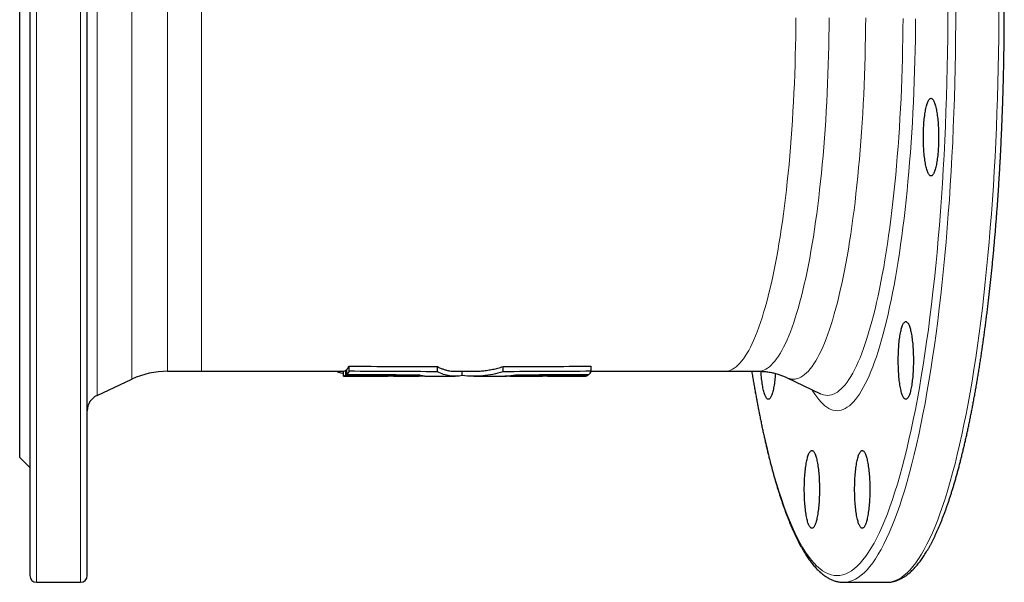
# Model space of a CAD drawing. Header units: millimetres. Extents: x 132 to 910, y 72 to 928.
# Tile 1 of 3: x 141 to 433, y 72 to 238. Entities that reach past the tile are written whole.
import ezdxf

# ---------------------------------------------------------------- set-up
doc = ezdxf.new("R2010")
doc.units = ezdxf.units.MM

msp = doc.modelspace()

# ---------------------------------------------------------------- linework, layer by layer
at = {"color": 8, "linetype": 'Continuous', "lineweight": 18}
for p, q in [((146.25, 411.53), (146.25, 71.53)), ((159.25, 71.53), (159.25, 411.53)), ((164.14, 356.19), (164.14, 126.88)), ((174.46, 131.69), (174.46, 351.38)), ((185.02, 349.03), (185.02, 134.03)), ((195.05, 349.03), (195.05, 134.03))]:
    msp.add_line(p, q, dxfattribs=at)
at = {"color": 7, "linetype": 'Continuous', "lineweight": 25}
for p, q in [((144.25, 409.53), (144.25, 73.53)), ((161.25, 73.53), (161.25, 409.53)), ((141.25, 108.53), (141.25, 374.53)), ((185.02, 134.03), (195.05, 134.03)), ((195.05, 134.03), (237.09, 134.03)), ((235.37, 133.76), (235.37, 134.03)), ((237.09, 132.54), (237.09, 134.04)), ((237.76, 134.34), (238.03, 134.34)), ((237.76, 132.83), (237.76, 134.34)), ((238.03, 133.07), (238.03, 134.58)), ((238.73, 134.02), (238.73, 135.54)), ((264.83, 133.9), (264.83, 135.42)), ((270.1, 134.03), (275.65, 134.03)), ((272.2, 132.75), (272.2, 134.03)), ((284.28, 133.9), (284.28, 135.42)), ((310.38, 134.02), (310.38, 135.54)), ((310.38, 134.03), (349.95, 134.03)), ((349.95, 134.03), (359.78, 134.03)), ((164.14, 126.88), (174.46, 131.69)), ((243.8, 132.54), (243.33, 132.54)), ((243.33, 132.53), (250.29, 132.53)), ((251.25, 132.55), (250.29, 132.53)), ((251.85, 132.53), (251.25, 132.55)), ((251.85, 132.53), (259.45, 132.53)), ((257.17, 132.79), (257.17, 133.01)), ((262.38, 132.53), (270.1, 132.53)), ((275.65, 132.53), (283.35, 132.53)), ((286.28, 132.53), (293.84, 132.53)), ((290, 132.79), (290, 133.01)), ((297.47, 132.53), (306.07, 132.53)), ((297.65, 132.8), (297.65, 133.04)), ((302.59, 132.81), (302.59, 133.05)), ((306.69, 132.54), (308.74, 132.54)), ((309.41, 132.83), (309.41, 133.07)), ((368.16, 132.16), (378.19, 127.37)), ((141.25, 108.53), (144.25, 105.53)), ((146.25, 71.53), (159.25, 71.53)), ((385.06, 71.53), (397.81, 71.53)), ((397.81, 71.54), (397.81, 71.54))]:
    msp.add_line(p, q, dxfattribs=at)
at = {"color": 8, "linetype": 'Continuous', "lineweight": 18, "flags": 128}
for points in [[(357.91, 134.03), (358.18, 132.43), (358.74, 129.12), (359.32, 125.89), (359.92, 122.74), (360.54, 119.67), (361.17, 116.68), (361.81, 113.78), (362.47, 110.97), (363.15, 108.25), (363.83, 105.62), (364.53, 103.08), (365.25, 100.64), (365.97, 98.29), (366.71, 96.04), (367.46, 93.89), (368.22, 91.84), (368.99, 89.9), (369.77, 88.06), (370.56, 86.32), (371.35, 84.69), (372.16, 83.17), (372.97, 81.76), (373.79, 80.45), (374.62, 79.26), (375.45, 78.17), (376.28, 77.2), (377.13, 76.35), (377.97, 75.6), (378.82, 74.97), (379.67, 74.45), (380.53, 74.05), (381.38, 73.76), (382.24, 73.59), (383.1, 73.53), (383.96, 73.59), (384.81, 73.76), (385.67, 74.05), (386.52, 74.45), (387.38, 74.97), (388.23, 75.6), (389.07, 76.35), (389.91, 77.2), (390.75, 78.17), (391.58, 79.26), (392.41, 80.45), (393.23, 81.76), (394.04, 83.17), (394.84, 84.69), (395.64, 86.32), (396.43, 88.06), (397.21, 89.9), (397.98, 91.84), (398.74, 93.89), (399.49, 96.04), (400.22, 98.29), (400.95, 100.64), (401.66, 103.08), (402.36, 105.62), (403.05, 108.25), (403.72, 110.97), (404.38, 113.78), (405.03, 116.68), (405.66, 119.67), (406.27, 122.74), (406.87, 125.89), (407.45, 129.12), (408.02, 132.43), (408.57, 135.81), (409.1, 139.26), (409.61, 142.78), (410.11, 146.38), (410.59, 150.03), (411.04, 153.75), (411.48, 157.53), (411.9, 161.37), (412.3, 165.26), (412.68, 169.21), (413.04, 173.2), (413.38, 177.24), (413.7, 181.33), (413.99, 185.45), (414.27, 189.62), (414.52, 193.82), (414.76, 198.05), (414.97, 202.31), (415.16, 206.6), (415.32, 210.92), (415.47, 215.25), (415.59, 219.6), (415.69, 223.97), (415.77, 228.35), (415.83, 232.74), (415.86, 237.14), (415.87, 241.53)], [(418.22, 241.53), (418.21, 237.08), (418.18, 232.64), (418.12, 228.19), (418.04, 223.76), (417.94, 219.34), (417.82, 214.94), (417.67, 210.55), (417.5, 206.19), (417.31, 201.85), (417.09, 197.53), (416.86, 193.25), (416.6, 189), (416.32, 184.79), (416.02, 180.61), (415.7, 176.48), (415.36, 172.39), (414.99, 168.35), (414.61, 164.35), (414.21, 160.42), (413.78, 156.53), (413.34, 152.71), (412.87, 148.94), (412.39, 145.24), (411.89, 141.61), (411.37, 138.04), (410.83, 134.55), (410.28, 131.13), (409.71, 127.78), (409.12, 124.51), (408.51, 121.32), (407.89, 118.22), (407.25, 115.2), (406.6, 112.26), (405.93, 109.42), (405.25, 106.66), (404.55, 104), (403.84, 101.43), (403.12, 98.96), (402.39, 96.58), (401.64, 94.31), (400.88, 92.13), (400.12, 90.06), (399.34, 88.09), (398.55, 86.23), (397.75, 84.47), (396.94, 82.82), (396.13, 81.28), (395.31, 79.85), (394.48, 78.53), (393.64, 77.33), (392.8, 76.23), (391.96, 75.25), (391.1, 74.38), (390.25, 73.63), (389.39, 72.99), (388.53, 72.46), (387.66, 72.06), (386.8, 71.77), (385.93, 71.59), (385.06, 71.53), (385.06, 71.53)], [(397.81, 71.53), (398.68, 71.59), (399.55, 71.77), (400.41, 72.06), (401.28, 72.46), (402.14, 72.99), (403, 73.63), (403.85, 74.38), (404.71, 75.25), (405.55, 76.23), (406.39, 77.33), (407.23, 78.53), (408.06, 79.85), (408.88, 81.28), (409.7, 82.82), (410.5, 84.47), (411.3, 86.23), (412.09, 88.09), (412.87, 90.06), (413.63, 92.13), (414.39, 94.31), (415.14, 96.58), (415.87, 98.96), (416.59, 101.43), (417.3, 104), (418, 106.66), (418.68, 109.42), (419.35, 112.26), (420, 115.2), (420.64, 118.22), (421.26, 121.32), (421.87, 124.51), (422.46, 127.78), (423.03, 131.13), (423.58, 134.55), (424.12, 138.04), (424.64, 141.61), (425.14, 145.24), (425.62, 148.94), (426.09, 152.71), (426.53, 156.53), (426.96, 160.42), (427.36, 164.35), (427.74, 168.35), (428.11, 172.39), (428.45, 176.48), (428.77, 180.61), (429.07, 184.79), (429.35, 189), (429.61, 193.25), (429.85, 197.53), (430.06, 201.85), (430.25, 206.19), (430.42, 210.55), (430.57, 214.94), (430.69, 219.34), (430.79, 223.76), (430.87, 228.19), (430.93, 232.64), (430.96, 237.08), (430.98, 241.53)], [(370.91, 238.72), (370.89, 235.91), (370.86, 233.1), (370.81, 230.3), (370.74, 227.5), (370.66, 224.72), (370.57, 221.94), (370.46, 219.18), (370.34, 216.44), (370.21, 213.71), (370.06, 211), (369.9, 208.31), (369.72, 205.65), (369.53, 203.01), (369.33, 200.39), (369.11, 197.81), (368.88, 195.25), (368.64, 192.73), (368.38, 190.24), (368.11, 187.78), (367.83, 185.36), (367.54, 182.98), (367.23, 180.64), (366.92, 178.35), (366.59, 176.09), (366.25, 173.88), (365.9, 171.72), (365.53, 169.6), (365.16, 167.53), (364.78, 165.52), (364.39, 163.56), (363.98, 161.64), (363.57, 159.79), (363.15, 157.99), (362.72, 156.25), (362.28, 154.56), (361.83, 152.94), (361.37, 151.38), (360.91, 149.87), (360.44, 148.44), (359.96, 147.06), (359.47, 145.75), (358.98, 144.5), (358.48, 143.33), (357.98, 142.22), (357.47, 141.17), (356.95, 140.2), (356.43, 139.29), (355.91, 138.46), (355.38, 137.7), (354.85, 137), (354.31, 136.38), (353.77, 135.83), (353.23, 135.36), (352.69, 134.95), (352.14, 134.62), (351.6, 134.36), (351.05, 134.18), (350.5, 134.07), (349.95, 134.03)], [(359.78, 134.03), (360.33, 134.07), (360.88, 134.18), (361.43, 134.36), (361.98, 134.62), (362.52, 134.95), (363.06, 135.36), (363.61, 135.83), (364.14, 136.38), (364.68, 137), (365.21, 137.7), (365.74, 138.46), (366.26, 139.29), (366.78, 140.2), (367.3, 141.17), (367.81, 142.22), (368.31, 143.33), (368.81, 144.5), (369.31, 145.75), (369.79, 147.06), (370.27, 148.44), (370.74, 149.87), (371.21, 151.38), (371.66, 152.94), (372.11, 154.56), (372.55, 156.25), (372.98, 157.99), (373.4, 159.79), (373.82, 161.64), (374.22, 163.56), (374.61, 165.52), (375, 167.53), (375.37, 169.6), (375.73, 171.72), (376.08, 173.88), (376.42, 176.09), (376.75, 178.35), (377.07, 180.64), (377.37, 182.98), (377.67, 185.36), (377.95, 187.78), (378.21, 190.24), (378.47, 192.73), (378.71, 195.25), (378.94, 197.81), (379.16, 200.39), (379.36, 203.01), (379.55, 205.65), (379.73, 208.31), (379.89, 211), (380.04, 213.71), (380.18, 216.44), (380.3, 219.18), (380.41, 221.94), (380.5, 224.72), (380.58, 227.5), (380.64, 230.3), (380.69, 233.1), (380.73, 235.91), (380.75, 238.72)], [(391.57, 238.66), (391.55, 235.78), (391.51, 232.91), (391.46, 230.05), (391.39, 227.2), (391.31, 224.35), (391.22, 221.52), (391.11, 218.7), (390.98, 215.89), (390.85, 213.1), (390.69, 210.34), (390.53, 207.59), (390.35, 204.87), (390.15, 202.17), (389.94, 199.5), (389.72, 196.86), (389.49, 194.24), (389.24, 191.67), (388.98, 189.12), (388.7, 186.61), (388.42, 184.14), (388.12, 181.71), (387.81, 179.32), (387.48, 176.97), (387.15, 174.67), (386.8, 172.41), (386.44, 170.2), (386.07, 168.03), (385.69, 165.92), (385.3, 163.86), (384.9, 161.86), (384.49, 159.9), (384.06, 158.01), (383.63, 156.17), (383.19, 154.39), (382.74, 152.67), (382.28, 151.01), (381.82, 149.41), (381.34, 147.88), (380.86, 146.41), (380.37, 145), (379.88, 143.66), (379.37, 142.39), (378.86, 141.19), (378.35, 140.05), (377.83, 138.99), (377.3, 137.99), (376.77, 137.07), (376.23, 136.21), (375.69, 135.43), (375.15, 134.73), (374.6, 134.09), (374.05, 133.53), (373.5, 133.04), (372.94, 132.63), (372.39, 132.29), (371.83, 132.03), (371.27, 131.84), (370.71, 131.73), (370.15, 131.69), (369.59, 131.73), (369.03, 131.84), (368.47, 132.03), (368.16, 132.16)], [(406.34, 238.41), (406.32, 235.3), (406.28, 232.18), (406.22, 229.07), (406.15, 225.98), (406.06, 222.89), (405.96, 219.81), (405.84, 216.75), (405.71, 213.71), (405.56, 210.69), (405.39, 207.68), (405.21, 204.7), (405.02, 201.75), (404.81, 198.82), (404.58, 195.92), (404.34, 193.06), (404.08, 190.22), (403.82, 187.42), (403.53, 184.66), (403.23, 181.94), (402.92, 179.26), (402.6, 176.62), (402.26, 174.03), (401.91, 171.48), (401.54, 168.98), (401.17, 166.53), (400.78, 164.13), (400.38, 161.78), (399.96, 159.49), (399.54, 157.26), (399.1, 155.08), (398.66, 152.96), (398.2, 150.9), (397.73, 148.91), (397.25, 146.98), (396.77, 145.11), (396.27, 143.31), (395.76, 141.58), (395.25, 139.91), (394.72, 138.32), (394.19, 136.79), (393.65, 135.34), (393.11, 133.96), (392.56, 132.65), (392, 131.42), (391.43, 130.26), (390.86, 129.18), (390.28, 128.18), (389.7, 127.26), (389.12, 126.41), (388.53, 125.64), (387.93, 124.95), (387.34, 124.34), (386.74, 123.81), (386.13, 123.37), (385.53, 123), (384.92, 122.71), (384.31, 122.51), (383.71, 122.39), (383.1, 122.35), (382.49, 122.39), (381.88, 122.51), (381.27, 122.71), (380.67, 123), (380.06, 123.37), (379.46, 123.81), (378.86, 124.34), (378.26, 124.95), (377.67, 125.64), (377.08, 126.41), (376.49, 127.26), (375.91, 128.18), (375.68, 128.57)], [(378.19, 127.37), (378.51, 127.23), (379.1, 127.04), (379.68, 126.92), (380.27, 126.88), (380.85, 126.92), (381.44, 127.04), (382.02, 127.23), (382.6, 127.51), (383.19, 127.86), (383.77, 128.29), (384.34, 128.8), (384.92, 129.38), (385.49, 130.05), (386.06, 130.79), (386.62, 131.6), (387.18, 132.49), (387.73, 133.46), (388.28, 134.49), (388.83, 135.61), (389.36, 136.79), (389.9, 138.05), (390.42, 139.38), (390.94, 140.77), (391.45, 142.24), (391.95, 143.77), (392.45, 145.38), (392.94, 147.04), (393.41, 148.78), (393.88, 150.57), (394.34, 152.43), (394.79, 154.35), (395.23, 156.33), (395.66, 158.37), (396.08, 160.46), (396.49, 162.61), (396.89, 164.81), (397.28, 167.07), (397.65, 169.38), (398.01, 171.74), (398.36, 174.14), (398.7, 176.59), (399.03, 179.09), (399.34, 181.63), (399.64, 184.21), (399.92, 186.82), (400.2, 189.48), (400.46, 192.17), (400.7, 194.9), (400.93, 197.66), (401.15, 200.44), (401.35, 203.26), (401.54, 206.1), (401.71, 208.97), (401.87, 211.86), (402.02, 214.77), (402.15, 217.69), (402.26, 220.64), (402.36, 223.6), (402.44, 226.57), (402.51, 229.55), (402.57, 232.54), (402.6, 235.53), (402.63, 238.53)]]:
    msp.add_lwpolyline(points, dxfattribs=at)
at = {"color": 7, "linetype": 'Continuous', "lineweight": 25, "flags": 128}
for points in [[(413.14, 203.36), (413.13, 202.79), (413.13, 202.23), (413.11, 201.67), (413.09, 201.11), (413.07, 200.56), (413.04, 200.02), (413.01, 199.48), (412.97, 198.96), (412.92, 198.44), (412.87, 197.94), (412.82, 197.44), (412.76, 196.97), (412.7, 196.51), (412.63, 196.06), (412.56, 195.63), (412.48, 195.23), (412.4, 194.84), (412.32, 194.47), (412.23, 194.12), (412.14, 193.8), (412.05, 193.49), (411.95, 193.21), (411.85, 192.96), (411.75, 192.73), (411.65, 192.53), (411.54, 192.35), (411.44, 192.2), (411.33, 192.08), (411.22, 191.98), (411.11, 191.91), (411, 191.87), (410.89, 191.86), (410.78, 191.87), (410.67, 191.91), (410.56, 191.98), (410.46, 192.08), (410.35, 192.2), (410.24, 192.35), (410.14, 192.53), (410.03, 192.73), (409.93, 192.96), (409.84, 193.21), (409.74, 193.49), (409.65, 193.8), (409.56, 194.12), (409.47, 194.47), (409.39, 194.84), (409.31, 195.23), (409.23, 195.63), (409.16, 196.06), (409.09, 196.51), (409.03, 196.97), (408.97, 197.44), (408.91, 197.94), (408.87, 198.44), (408.82, 198.96), (408.78, 199.48), (408.75, 200.02), (408.72, 200.56), (408.69, 201.11), (408.67, 201.67), (408.66, 202.23), (408.65, 202.79), (408.65, 203.36), (408.65, 203.92), (408.66, 204.48), (408.67, 205.04), (408.69, 205.6), (408.72, 206.15), (408.75, 206.7), (408.78, 207.23), (408.82, 207.76), (408.87, 208.27), (408.91, 208.78), (408.97, 209.27), (409.03, 209.75), (409.09, 210.21), (409.16, 210.65), (409.23, 211.08), (409.31, 211.49), (409.39, 211.88), (409.47, 212.25), (409.56, 212.59), (409.65, 212.92), (409.74, 213.22), (409.84, 213.5), (409.93, 213.75), (410.03, 213.98), (410.14, 214.18), (410.24, 214.36), (410.35, 214.51), (410.46, 214.64), (410.56, 214.73), (410.67, 214.8), (410.78, 214.84), (410.89, 214.86), (411, 214.84), (411.11, 214.8), (411.22, 214.73), (411.33, 214.64), (411.44, 214.51), (411.54, 214.36), (411.65, 214.18), (411.75, 213.98), (411.85, 213.75), (411.95, 213.5), (412.05, 213.22), (412.14, 212.92), (412.23, 212.59), (412.32, 212.25), (412.4, 211.88), (412.48, 211.49), (412.56, 211.08), (412.63, 210.65), (412.7, 210.21), (412.76, 209.75), (412.82, 209.27), (412.87, 208.78), (412.92, 208.27), (412.97, 207.76), (413.01, 207.23), (413.04, 206.7), (413.07, 206.15), (413.09, 205.6), (413.11, 205.04), (413.13, 204.48), (413.13, 203.92), (413.14, 203.36)], [(405.69, 137.23), (405.69, 136.67), (405.68, 136.11), (405.66, 135.55), (405.65, 134.99), (405.62, 134.44), (405.59, 133.9), (405.56, 133.36), (405.52, 132.83), (405.47, 132.32), (405.42, 131.81), (405.37, 131.32), (405.31, 130.85), (405.25, 130.38), (405.18, 129.94), (405.11, 129.51), (405.03, 129.1), (404.95, 128.71), (404.87, 128.34), (404.78, 128), (404.69, 127.67), (404.6, 127.37), (404.5, 127.09), (404.4, 126.84), (404.3, 126.61), (404.2, 126.41), (404.1, 126.23), (403.99, 126.08), (403.88, 125.96), (403.77, 125.86), (403.67, 125.79), (403.56, 125.75), (403.45, 125.73), (403.34, 125.75), (403.23, 125.79), (403.12, 125.86), (403.01, 125.96), (402.9, 126.08), (402.79, 126.23), (402.69, 126.41), (402.59, 126.61), (402.49, 126.84), (402.39, 127.09), (402.29, 127.37), (402.2, 127.67), (402.11, 128), (402.02, 128.34), (401.94, 128.71), (401.86, 129.1), (401.78, 129.51), (401.71, 129.94), (401.64, 130.38), (401.58, 130.85), (401.52, 131.32), (401.47, 131.81), (401.42, 132.32), (401.37, 132.83), (401.33, 133.36), (401.3, 133.9), (401.27, 134.44), (401.25, 134.99), (401.23, 135.55), (401.21, 136.11), (401.2, 136.67), (401.2, 137.23), (401.2, 137.8), (401.21, 138.36), (401.23, 138.92), (401.25, 139.48), (401.27, 140.03), (401.3, 140.57), (401.33, 141.11), (401.37, 141.64), (401.42, 142.15), (401.47, 142.66), (401.52, 143.15), (401.58, 143.62), (401.64, 144.09), (401.71, 144.53), (401.78, 144.96), (401.86, 145.37), (401.94, 145.76), (402.02, 146.12), (402.11, 146.47), (402.2, 146.8), (402.29, 147.1), (402.39, 147.38), (402.49, 147.63), (402.59, 147.86), (402.69, 148.06), (402.79, 148.24), (402.9, 148.39), (403.01, 148.51), (403.12, 148.61), (403.23, 148.68), (403.34, 148.72), (403.45, 148.73), (403.56, 148.72), (403.67, 148.68), (403.77, 148.61), (403.88, 148.51), (403.99, 148.39), (404.1, 148.24), (404.2, 148.06), (404.3, 147.86), (404.4, 147.63), (404.5, 147.38), (404.6, 147.1), (404.69, 146.8), (404.78, 146.47), (404.87, 146.12), (404.95, 145.76), (405.03, 145.37), (405.11, 144.96), (405.18, 144.53), (405.25, 144.09), (405.31, 143.62), (405.37, 143.15), (405.42, 142.66), (405.47, 142.15), (405.52, 141.64), (405.56, 141.11), (405.59, 140.57), (405.62, 140.03), (405.65, 139.48), (405.66, 138.92), (405.68, 138.36), (405.69, 137.8), (405.69, 137.23)], [(237.09, 132.54), (240.44, 132.54), (243.8, 132.54)], [(364.86, 133.37), (364.86, 133.36), (364.82, 132.83), (364.78, 132.32), (364.73, 131.81), (364.67, 131.32), (364.62, 130.85), (364.55, 130.38), (364.48, 129.94), (364.41, 129.51), (364.34, 129.1), (364.26, 128.71), (364.17, 128.34), (364.09, 128), (364, 127.67), (363.9, 127.37), (363.81, 127.09), (363.71, 126.84), (363.61, 126.61), (363.51, 126.41), (363.4, 126.23), (363.3, 126.08), (363.19, 125.96), (363.08, 125.86), (362.97, 125.79), (362.86, 125.75), (362.75, 125.73), (362.64, 125.75), (362.53, 125.79), (362.42, 125.86), (362.31, 125.96), (362.21, 126.08), (362.1, 126.23), (361.99, 126.41), (361.89, 126.61), (361.79, 126.84), (361.69, 127.09), (361.6, 127.37), (361.5, 127.67), (361.41, 128), (361.33, 128.34), (361.24, 128.71), (361.16, 129.1), (361.09, 129.51), (361.02, 129.94), (360.95, 130.38), (360.89, 130.85), (360.83, 131.32), (360.77, 131.81), (360.72, 132.32), (360.68, 132.83), (360.64, 133.36), (360.6, 133.9), (360.6, 134.01)], [(377.89, 99.06), (377.89, 98.49), (377.88, 97.93), (377.87, 97.37), (377.85, 96.82), (377.83, 96.26), (377.8, 95.72), (377.76, 95.18), (377.72, 94.66), (377.68, 94.14), (377.63, 93.64), (377.57, 93.15), (377.52, 92.67), (377.45, 92.21), (377.38, 91.76), (377.31, 91.34), (377.24, 90.93), (377.16, 90.54), (377.07, 90.17), (376.99, 89.82), (376.9, 89.5), (376.8, 89.19), (376.71, 88.92), (376.61, 88.66), (376.51, 88.43), (376.41, 88.23), (376.3, 88.05), (376.2, 87.9), (376.09, 87.78), (375.98, 87.68), (375.87, 87.61), (375.76, 87.57), (375.65, 87.56), (375.54, 87.57), (375.43, 87.61), (375.32, 87.68), (375.21, 87.78), (375.11, 87.9), (375, 88.05), (374.89, 88.23), (374.79, 88.43), (374.69, 88.66), (374.59, 88.92), (374.5, 89.19), (374.4, 89.5), (374.31, 89.82), (374.23, 90.17), (374.14, 90.54), (374.06, 90.93), (373.99, 91.34), (373.92, 91.76), (373.85, 92.21), (373.78, 92.67), (373.73, 93.15), (373.67, 93.64), (373.62, 94.14), (373.58, 94.66), (373.54, 95.18), (373.5, 95.72), (373.47, 96.26), (373.45, 96.82), (373.43, 97.37), (373.42, 97.93), (373.41, 98.49), (373.41, 99.06), (373.41, 99.62), (373.42, 100.19), (373.43, 100.75), (373.45, 101.3), (373.47, 101.85), (373.5, 102.4), (373.54, 102.93), (373.58, 103.46), (373.62, 103.98), (373.67, 104.48), (373.73, 104.97), (373.78, 105.45), (373.85, 105.91), (373.92, 106.35), (373.99, 106.78), (374.06, 107.19), (374.14, 107.58), (374.23, 107.95), (374.31, 108.3), (374.4, 108.62), (374.5, 108.92), (374.59, 109.2), (374.69, 109.45), (374.79, 109.68), (374.89, 109.89), (375, 110.06), (375.11, 110.21), (375.21, 110.34), (375.32, 110.43), (375.43, 110.5), (375.54, 110.54), (375.65, 110.56), (375.76, 110.54), (375.87, 110.5), (375.98, 110.43), (376.09, 110.34), (376.2, 110.21), (376.3, 110.06), (376.41, 109.89), (376.51, 109.68), (376.61, 109.45), (376.71, 109.2), (376.8, 108.92), (376.9, 108.62), (376.99, 108.3), (377.07, 107.95), (377.16, 107.58), (377.24, 107.19), (377.31, 106.78), (377.38, 106.35), (377.45, 105.91), (377.52, 105.45), (377.57, 104.97), (377.63, 104.48), (377.68, 103.98), (377.72, 103.46), (377.76, 102.93), (377.8, 102.4), (377.83, 101.85), (377.85, 101.3), (377.87, 100.75), (377.88, 100.19), (377.89, 99.62), (377.89, 99.06)], [(392.79, 99.06), (392.79, 98.49), (392.78, 97.93), (392.77, 97.37), (392.75, 96.82), (392.72, 96.26), (392.69, 95.72), (392.66, 95.18), (392.62, 94.66), (392.57, 94.14), (392.52, 93.64), (392.47, 93.15), (392.41, 92.67), (392.35, 92.21), (392.28, 91.76), (392.21, 91.34), (392.13, 90.93), (392.05, 90.54), (391.97, 90.17), (391.88, 89.82), (391.79, 89.5), (391.7, 89.19), (391.6, 88.92), (391.5, 88.66), (391.4, 88.43), (391.3, 88.23), (391.2, 88.05), (391.09, 87.9), (390.98, 87.78), (390.87, 87.68), (390.77, 87.61), (390.66, 87.57), (390.55, 87.56), (390.44, 87.57), (390.33, 87.61), (390.22, 87.68), (390.11, 87.78), (390, 87.9), (389.89, 88.05), (389.79, 88.23), (389.69, 88.43), (389.59, 88.66), (389.49, 88.92), (389.39, 89.19), (389.3, 89.5), (389.21, 89.82), (389.12, 90.17), (389.04, 90.54), (388.96, 90.93), (388.88, 91.34), (388.81, 91.76), (388.74, 92.21), (388.68, 92.67), (388.62, 93.15), (388.57, 93.64), (388.52, 94.14), (388.47, 94.66), (388.43, 95.18), (388.4, 95.72), (388.37, 96.26), (388.35, 96.82), (388.33, 97.37), (388.31, 97.93), (388.3, 98.49), (388.3, 99.06), (388.3, 99.62), (388.31, 100.19), (388.33, 100.75), (388.35, 101.3), (388.37, 101.85), (388.4, 102.4), (388.43, 102.93), (388.47, 103.46), (388.52, 103.98), (388.57, 104.48), (388.62, 104.97), (388.68, 105.45), (388.74, 105.91), (388.81, 106.35), (388.88, 106.78), (388.96, 107.19), (389.04, 107.58), (389.12, 107.95), (389.21, 108.3), (389.3, 108.62), (389.39, 108.92), (389.49, 109.2), (389.59, 109.45), (389.69, 109.68), (389.79, 109.89), (389.89, 110.06), (390, 110.21), (390.11, 110.34), (390.22, 110.43), (390.33, 110.5), (390.44, 110.54), (390.55, 110.56), (390.66, 110.54), (390.77, 110.5), (390.87, 110.43), (390.98, 110.34), (391.09, 110.21), (391.2, 110.06), (391.3, 109.89), (391.4, 109.68), (391.5, 109.45), (391.6, 109.2), (391.7, 108.92), (391.79, 108.62), (391.88, 108.3), (391.97, 107.95), (392.05, 107.58), (392.13, 107.19), (392.21, 106.78), (392.28, 106.35), (392.35, 105.91), (392.41, 105.45), (392.47, 104.97), (392.52, 104.48), (392.57, 103.98), (392.62, 103.46), (392.66, 102.93), (392.69, 102.4), (392.72, 101.85), (392.75, 101.3), (392.77, 100.75), (392.78, 100.19), (392.79, 99.62), (392.79, 99.06)]]:
    msp.add_lwpolyline(points, dxfattribs=at)
at = {"color": 7, "linetype": 'Continuous', "lineweight": 25}
for centre, radius, start, end in [((185.02, 109.03), 25, 90, 115), ((166.25, 122.35), 5, 115, 180), ((146.25, 73.53), 2, 180, 270), ((159.25, 73.53), 2, 270, 0)]:
    msp.add_arc(centre, radius, start, end, dxfattribs=at)
for points, knots in [([(397.91, 71.54), (397.96, 71.54), (398.17, 71.54), (398.53, 71.56), (398.98, 71.61), (399.44, 71.69), (399.89, 71.79), (400.34, 71.91), (400.79, 72.06), (401.24, 72.24), (401.69, 72.44), (402.14, 72.66), (402.59, 72.92), (403.04, 73.2), (403.49, 73.5), (403.93, 73.83), (404.38, 74.19), (404.82, 74.58), (405.26, 74.99), (405.7, 75.43), (406.14, 75.89), (406.57, 76.38), (407, 76.89), (407.43, 77.43), (407.85, 77.99), (408.27, 78.58), (408.69, 79.19), (409.1, 79.82), (409.51, 80.48), (409.91, 81.16), (410.31, 81.86), (410.71, 82.59), (411.11, 83.33), (411.5, 84.1), (411.89, 84.89), (412.27, 85.7), (412.66, 86.54), (413.04, 87.39), (413.41, 88.27), (413.78, 89.17), (414.15, 90.09), (414.52, 91.03), (414.89, 91.99), (415.25, 92.98), (415.61, 93.98), (415.96, 95.01), (416.31, 96.05), (416.66, 97.12), (417.01, 98.21), (417.35, 99.32), (417.69, 100.44), (418.03, 101.59), (418.36, 102.76), (418.69, 103.95), (419.02, 105.15), (419.35, 106.38), (419.67, 107.62), (419.99, 108.89), (420.3, 110.17), (420.61, 111.48), (420.92, 112.8), (421.23, 114.14), (421.53, 115.49), (421.83, 116.87), (422.12, 118.26), (422.41, 119.67), (422.7, 121.1), (422.99, 122.55), (423.27, 124.01), (423.55, 125.49), (423.82, 126.99), (424.09, 128.5), (424.36, 130.03), (424.62, 131.58), (424.88, 133.14), (425.13, 134.72), (425.39, 136.31), (425.63, 137.92), (425.88, 139.54), (426.12, 141.18), (426.35, 142.83), (426.58, 144.5), (426.81, 146.18), (427.04, 147.87), (427.26, 149.58), (427.47, 151.3), (427.68, 153.03), (427.89, 154.78), (428.09, 156.54), (428.29, 158.31), (428.49, 160.09), (428.68, 161.89), (428.87, 163.69), (429.05, 165.51), (429.23, 167.34), (429.4, 169.18), (429.57, 171.03), (429.73, 172.89), (429.89, 174.76), (430.05, 176.64), (430.2, 178.53), (430.35, 180.43), (430.49, 182.34), (430.63, 184.25), (430.76, 186.18), (430.89, 188.11), (431.01, 190.05), (431.13, 192), (431.25, 193.95), (431.36, 195.92), (431.46, 197.88), (431.56, 199.86), (431.66, 201.84), (431.75, 203.83), (431.84, 205.82), (431.92, 207.82), (432, 209.82), (432.07, 211.82), (432.14, 213.84), (432.2, 215.85), (432.26, 217.87), (432.31, 219.89), (432.36, 221.92), (432.41, 223.94), (432.45, 225.98), (432.48, 228.01), (432.51, 230.04), (432.53, 232.08), (432.55, 234.12), (432.57, 236.16), (432.58, 238.2), (432.58, 240.24), (432.59, 242.28), (432.58, 244.32), (432.57, 246.36), (432.56, 248.4), (432.54, 250.44), (432.52, 252.47), (432.49, 254.51), (432.46, 256.54), (432.42, 258.57), (432.37, 260.6), (432.33, 262.63), (432.27, 264.65), (432.22, 266.67), (432.16, 268.69), (432.09, 270.7), (432.02, 272.71), (431.94, 274.71), (431.86, 276.71), (431.78, 278.7), (431.69, 280.69), (431.59, 282.67), (431.49, 284.65), (431.39, 286.62), (431.28, 288.58), (431.16, 290.54), (431.05, 292.49), (430.92, 294.43), (430.8, 296.37), (430.66, 298.29), (430.53, 300.21), (430.39, 302.12), (430.24, 304.02), (430.09, 305.91), (429.94, 307.8), (429.78, 309.67), (429.61, 311.53), (429.45, 313.39), (429.27, 315.23), (429.1, 317.06), (428.92, 318.88), (428.73, 320.69), (428.54, 322.49), (428.35, 324.28), (428.15, 326.05), (427.95, 327.81), (427.74, 329.56), (427.53, 331.3), (427.32, 333.02), (427.1, 334.73), (426.87, 336.43), (426.65, 338.12), (426.42, 339.78), (426.18, 341.44), (425.94, 343.08), (425.7, 344.71), (425.45, 346.32), (425.2, 347.92), (424.95, 349.5), (424.69, 351.06), (424.43, 352.61), (424.16, 354.15), (423.89, 355.66), (423.62, 357.16), (423.34, 358.65), (423.06, 360.12), (422.78, 361.57), (422.49, 363), (422.2, 364.42), (421.91, 365.81), (421.61, 367.19), (421.31, 368.56), (421.01, 369.9), (420.7, 371.23), (420.39, 372.53), (420.07, 373.82), (419.76, 375.09), (419.44, 376.34), (419.11, 377.57), (418.79, 378.78), (418.46, 379.98), (418.12, 381.15), (417.79, 382.3), (417.45, 383.43), (417.11, 384.54), (416.76, 385.64), (416.41, 386.71), (416.06, 387.76), (415.71, 388.79), (415.35, 389.8), (414.99, 390.79), (414.63, 391.76), (414.26, 392.7), (413.89, 393.63), (413.52, 394.53), (413.15, 395.41), (412.77, 396.27), (412.39, 397.11), (412.01, 397.93), (411.62, 398.73), (411.23, 399.5), (410.84, 400.25), (410.44, 400.98), (410.04, 401.69), (409.63, 402.37), (409.23, 403.04), (408.82, 403.68), (408.4, 404.29), (407.98, 404.89), (407.56, 405.46), (407.14, 406), (406.71, 406.53), (406.27, 407.03), (405.83, 407.5), (405.39, 407.95), (404.95, 408.38), (404.5, 408.77), (404.04, 409.15), (403.59, 409.49), (403.13, 409.81), (402.67, 410.1), (402.21, 410.36), (401.75, 410.6), (401.29, 410.81), (400.83, 410.99), (400.37, 411.15), (399.91, 411.27), (399.45, 411.38), (398.99, 411.45), (398.53, 411.51), (398.14, 411.53), (397.9, 411.53), (397.81, 411.53)], [0, 0, 0, 0, 0.001248, 0.004648, 0.00805, 0.011463, 0.014893, 0.018348, 0.021833, 0.025355, 0.028916, 0.032521, 0.03617, 0.039865, 0.043605, 0.047387, 0.051208, 0.055063, 0.058948, 0.062857, 0.066785, 0.070729, 0.074683, 0.078644, 0.08261, 0.086577, 0.090543, 0.094508, 0.098469, 0.102427, 0.106381, 0.11033, 0.114275, 0.118216, 0.122152, 0.126083, 0.130011, 0.133934, 0.137853, 0.141769, 0.145681, 0.14959, 0.153495, 0.157398, 0.161297, 0.165194, 0.169089, 0.172981, 0.176871, 0.180759, 0.184645, 0.188528, 0.192411, 0.196291, 0.20017, 0.204048, 0.207924, 0.211799, 0.215672, 0.219545, 0.223416, 0.227286, 0.231155, 0.235024, 0.238891, 0.242758, 0.246624, 0.250489, 0.254353, 0.258217, 0.26208, 0.265942, 0.269804, 0.273665, 0.277526, 0.281386, 0.285246, 0.289105, 0.292964, 0.296823, 0.300681, 0.304538, 0.308396, 0.312253, 0.316109, 0.319966, 0.323822, 0.327678, 0.331533, 0.335388, 0.339243, 0.343098, 0.346953, 0.350807, 0.354661, 0.358515, 0.362369, 0.366223, 0.370076, 0.373929, 0.377782, 0.381635, 0.385488, 0.389341, 0.393193, 0.397046, 0.400898, 0.40475, 0.408602, 0.412454, 0.416306, 0.420158, 0.424009, 0.427861, 0.431713, 0.435564, 0.439415, 0.443267, 0.447118, 0.450969, 0.454821, 0.458672, 0.462523, 0.466374, 0.470225, 0.474076, 0.477927, 0.481778, 0.485629, 0.48948, 0.493331, 0.497182, 0.501032, 0.504883, 0.508734, 0.512585, 0.516436, 0.520287, 0.524138, 0.527989, 0.53184, 0.535691, 0.539542, 0.543393, 0.547244, 0.551095, 0.554947, 0.558798, 0.562649, 0.566501, 0.570352, 0.574204, 0.578055, 0.581907, 0.585758, 0.58961, 0.593462, 0.597314, 0.601166, 0.605019, 0.608871, 0.612723, 0.616576, 0.620429, 0.624281, 0.628134, 0.631988, 0.635841, 0.639694, 0.643548, 0.647402, 0.651256, 0.65511, 0.658964, 0.662819, 0.666674, 0.670529, 0.674384, 0.67824, 0.682096, 0.685952, 0.689808, 0.693665, 0.697522, 0.70138, 0.705237, 0.709096, 0.712954, 0.716813, 0.720672, 0.724532, 0.728393, 0.732254, 0.736115, 0.739977, 0.743839, 0.747702, 0.751566, 0.755431, 0.759296, 0.763162, 0.767028, 0.770896, 0.774764, 0.778634, 0.782504, 0.786375, 0.790248, 0.794122, 0.797996, 0.801873, 0.80575, 0.809629, 0.81351, 0.817392, 0.821276, 0.825162, 0.82905, 0.832939, 0.836831, 0.840726, 0.844623, 0.848522, 0.852425, 0.85633, 0.860239, 0.864151, 0.868066, 0.871985, 0.875908, 0.879836, 0.883767, 0.887703, 0.891643, 0.895588, 0.899537, 0.903491, 0.90745, 0.911412, 0.915377, 0.919345, 0.923314, 0.927282, 0.931247, 0.935206, 0.939156, 0.943092, 0.947009, 0.950904, 0.95477, 0.958602, 0.962395, 0.966146, 0.969851, 0.97351, 0.977122, 0.98069, 0.984216, 0.987704, 0.991161, 0.994593, 0.998007, 1, 1, 1, 1]), ([(264.83, 135.42), (265.13, 135.26), (265.74, 134.96), (266.65, 134.61), (267.57, 134.33), (268.49, 134.15), (269.33, 134.04), (269.87, 134.04), (270.09, 134.04)], [0, 0, 0, 0, 0.173838, 0.347734, 0.521632, 0.69547, 0.871223, 1, 1, 1, 1]), ([(275.65, 134.04), (276, 134.04), (276.86, 134.04), (278.23, 134.14), (279.74, 134.33), (281.26, 134.6), (282.77, 134.95), (283.78, 135.26), (284.28, 135.42)], [0, 0, 0, 0, 0.123534, 0.297279, 0.472929, 0.64864, 0.824351, 1, 1, 1, 1]), ([(357.85, 134.03), (357.87, 133.88), (357.98, 133.2), (358.18, 132), (358.44, 130.45), (358.71, 128.92), (358.98, 127.4), (359.25, 125.9), (359.52, 124.42), (359.8, 122.95), (360.09, 121.5), (360.38, 120.07), (360.67, 118.65), (360.96, 117.25), (361.26, 115.87), (361.56, 114.51), (361.86, 113.17), (362.17, 111.84), (362.48, 110.53), (362.79, 109.24), (363.11, 107.98), (363.43, 106.73), (363.76, 105.49), (364.08, 104.28), (364.41, 103.09), (364.75, 101.92), (365.08, 100.77), (365.42, 99.63), (365.76, 98.52), (366.11, 97.43), (366.46, 96.36), (366.81, 95.31), (367.16, 94.28), (367.52, 93.27), (367.88, 92.28), (368.24, 91.31), (368.61, 90.36), (368.98, 89.44), (369.35, 88.53), (369.72, 87.65), (370.1, 86.79), (370.48, 85.95), (370.86, 85.13), (371.25, 84.34), (371.64, 83.57), (372.03, 82.81), (372.43, 82.08), (372.83, 81.38), (373.23, 80.69), (373.64, 80.03), (374.05, 79.39), (374.47, 78.77), (374.88, 78.18), (375.31, 77.61), (375.73, 77.06), (376.16, 76.54), (376.6, 76.04), (377.04, 75.56), (377.48, 75.11), (377.92, 74.69), (378.37, 74.29), (378.83, 73.92), (379.28, 73.58), (379.74, 73.26), (380.2, 72.97), (380.66, 72.7), (381.12, 72.47), (381.58, 72.26), (382.04, 72.08), (382.5, 71.92), (382.96, 71.79), (383.42, 71.69), (383.88, 71.61), (384.34, 71.56), (384.73, 71.53), (384.97, 71.54), (385.06, 71.54)], [0, 0, 0, 0, 0.004016, 0.01778, 0.031546, 0.045313, 0.059083, 0.072854, 0.086627, 0.100403, 0.114181, 0.127961, 0.141744, 0.155529, 0.169318, 0.183109, 0.196903, 0.210701, 0.224503, 0.238308, 0.252117, 0.26593, 0.279747, 0.293569, 0.307396, 0.321229, 0.335066, 0.34891, 0.36276, 0.376616, 0.39048, 0.404351, 0.41823, 0.432117, 0.446013, 0.459919, 0.473835, 0.487761, 0.501699, 0.515648, 0.52961, 0.543586, 0.557575, 0.571579, 0.585598, 0.599633, 0.613684, 0.627751, 0.641834, 0.655934, 0.670048, 0.684177, 0.698317, 0.712466, 0.726619, 0.74077, 0.754908, 0.769026, 0.783109, 0.797144, 0.811115, 0.825002, 0.838788, 0.852452, 0.865979, 0.879355, 0.892568, 0.905615, 0.918496, 0.931217, 0.94379, 0.95623, 0.968558, 0.980796, 0.992969, 1, 1, 1, 1]), ([(359.78, 134.03), (359.94, 134.03), (360.32, 134.03), (360.94, 134), (361.63, 133.95), (362.32, 133.88), (362.99, 133.78), (363.66, 133.66), (364.3, 133.52), (364.93, 133.36), (365.54, 133.18), (366.13, 132.99), (366.69, 132.79), (367.23, 132.58), (367.72, 132.37), (368.02, 132.23), (368.15, 132.16)], [0, 0, 0, 0, 0.049372, 0.125742, 0.20195, 0.277917, 0.353571, 0.428842, 0.503668, 0.577993, 0.651772, 0.724969, 0.797558, 0.869526, 0.940874, 1, 1, 1, 1]), ([(237.09, 133.29), (236.98, 133.32), (236.41, 133.44), (235.83, 133.62), (235.37, 133.76)], [0, 0, 0, 0, 0.1852394, 1, 1, 1, 1]), ([(260.95, 132.65), (260.95, 132.65), (260.64, 132.58), (260.01, 132.54), (259.06, 132.52), (258.12, 132.6), (257.49, 132.73), (257.17, 132.79)], [0, 0, 0, 0, 0.0000904, 0.2500242, 0.5000459, 0.750067, 1, 1, 1, 1]), ([(259.28, 133.01), (259.62, 132.91), (260.31, 132.72), (261.35, 132.56), (262.04, 132.54), (262.38, 132.53)], [0, 0, 0, 0, 0.33453, 0.669202, 1, 1, 1, 1]), ([(272.2, 132.75), (270.97, 132.5), (269.73, 132.47), (267.28, 132.85), (266.05, 133.26), (264.83, 133.9)], [0, 0, 0, 0, 0.5, 0.5, 1, 1, 1, 1]), ([(284.28, 133.9), (282.27, 133.26), (280.27, 132.85), (276.24, 132.47), (274.22, 132.5), (272.2, 132.75)], [0, 0, 0, 0, 0.5, 0.5, 1, 1, 1, 1]), ([(283.35, 132.54), (283.67, 132.54), (284.44, 132.54), (285.68, 132.62), (287.06, 132.77), (287.98, 132.93), (288.43, 133.01)], [0, 0, 0, 0, 0.186482, 0.457718, 0.728916, 1, 1, 1, 1]), ([(290, 132.79), (289.49, 132.73), (288.47, 132.6), (286.94, 132.53), (285.73, 132.52), (285.03, 132.57), (284.83, 132.58)], [0, 0, 0, 0, 0.29634, 0.592783, 0.889226, 1, 1, 1, 1]), ([(293.83, 132.54), (293.98, 132.54), (294.51, 132.53), (295.4, 132.57), (296.53, 132.66), (297.27, 132.75), (297.65, 132.8)], [0, 0, 0, 0, 0.117534, 0.411395, 0.705698, 1, 1, 1, 1]), ([(302.59, 132.81), (302.56, 132.8), (302.5, 132.76), (302.33, 132.72), (302.1, 132.68), (301.82, 132.64), (301.47, 132.61), (301.08, 132.59), (300.62, 132.57), (300.12, 132.55), (299.58, 132.54), (298.99, 132.54), (298.37, 132.53), (297.71, 132.53), (297.03, 132.53), (296.32, 132.53), (295.59, 132.54), (294.93, 132.54), (294.52, 132.54), (294.36, 132.54)], [0, 0, 0, 0, 0.059288, 0.118576, 0.179583, 0.24059, 0.299883, 0.359177, 0.420197, 0.481218, 0.54044, 0.599663, 0.660601, 0.72154, 0.780833, 0.840125, 0.901136, 0.962148, 1, 1, 1, 1]), ([(306.07, 132.53), (306.13, 132.53), (306.37, 132.53), (306.56, 132.54), (306.69, 132.54)], [0, 0, 0, 0, 0.29538, 1, 1, 1, 1])]:
    msp.add_open_spline(points, degree=3, knots=knots, dxfattribs=at)
for points in [[(237.09, 134.04), (237.31, 134.07), (237.54, 134.17), (237.76, 134.34)], [(238.03, 134.58), (238.26, 134.82), (238.5, 135.14), (238.73, 135.54)], [(238.73, 134.02), (238.5, 133.62), (238.26, 133.31), (238.03, 133.07)], [(238.73, 135.54), (247.43, 135.47), (256.13, 135.43), (264.83, 135.42)], [(264.83, 133.9), (256.13, 133.91), (247.43, 133.95), (238.73, 134.02)], [(284.28, 135.42), (292.98, 135.43), (301.68, 135.47), (310.38, 135.54)], [(310.38, 134.02), (301.68, 133.95), (292.98, 133.91), (284.28, 133.9)], [(309.68, 133.07), (309.92, 133.31), (310.15, 133.62), (310.38, 134.02)], [(237.76, 132.83), (237.54, 132.66), (237.31, 132.57), (237.09, 132.54)], [(257.17, 132.79), (250.7, 132.8), (244.23, 132.81), (237.76, 132.83)], [(238.03, 133.07), (245.11, 133.04), (252.19, 133.02), (259.28, 133.01)], [(288.43, 133.01), (295.52, 133.02), (302.6, 133.04), (309.68, 133.07)], [(297.65, 132.8), (295.1, 132.8), (292.55, 132.79), (290, 132.79)], [(309.41, 132.83), (307.14, 132.83), (304.86, 132.82), (302.59, 132.81)], [(308.74, 132.54), (308.97, 132.57), (309.19, 132.66), (309.41, 132.83)]]:
    msp.add_open_spline(points, degree=3, dxfattribs=at)

doc.saveas('drawing.dxf')
